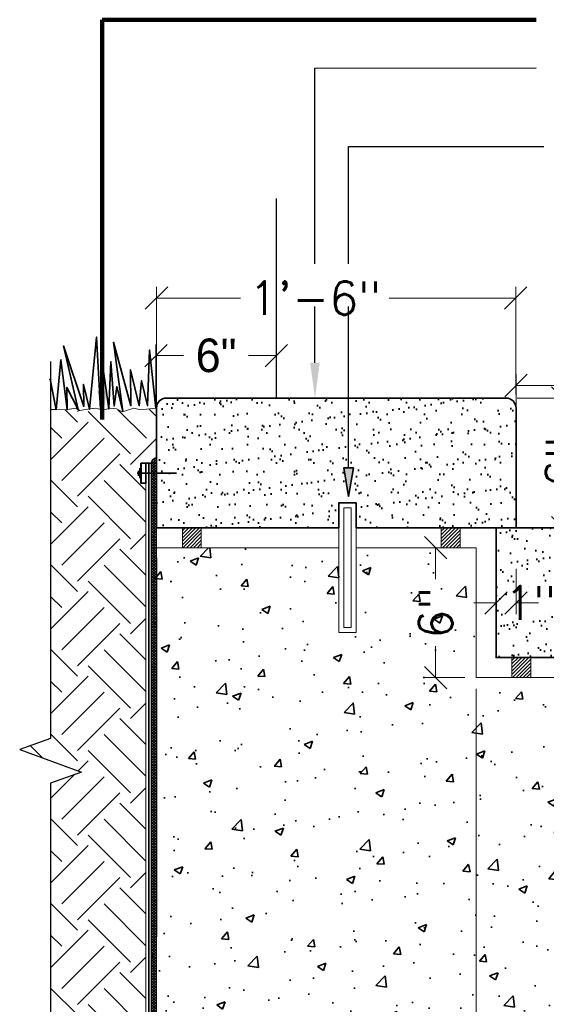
# Model space of a CAD drawing. Extents: x 1828566 to 1828596, y 711482 to 711702.
# Tile 13 of 20: x 1828581.59 to 1828583.78, y 711681.06 to 711685.17. Entities that reach past the tile are written whole.
import ezdxf

# ---------------------------------------------------------------- set-up
doc = ezdxf.new("R2010")
doc.units = 0
doc.header["$LTSCALE"] = 0.666667
doc.header["$MEASUREMENT"] = 0
doc.layers.get('0').update_dxf_attribs({"lineweight": 9})
doc.layers.get('Defpoints').update_dxf_attribs({"lineweight": 9})
for name, color, linetype, lineweight in [('SC_Scratch2', 191, 'Continuous', 40), ('SC_Scratch3', 7, 'Continuous', 35), ('SC_Scratch8', 55, 'Continuous', 18), ('SH_Text', 7, 'Continuous', 25), ('VG_P_Cells', 3, 'Continuous', 18), ('VG_P_Text', 7, 'Continuous', 25)]:
    doc.layers.add(name, color=color, linetype=linetype, lineweight=lineweight)
doc.layers.add('SC_Scratch7', color=252, linetype='Continuous', lineweight=18, transparency=0.5)
doc.styles.add('Slanted-Normal LS 0.50', font='font31.shx', dxfattribs={"height": 0.14})
doc.styles.add('Slanted-Normal LS 0.50_0', font='font31.shx')
doc.styles.add('Style-font30', font='font31.shx')
doc.dimstyles.new('(IN) 1.5-Leader', dxfattribs={"dimscale": 8, "dimtxt": 0.010833, "dimasz": 0.015, "dimexe": 0.006667, "dimexo": 0.004167, "dimgap": 0.001667, "dimtad": 1, "dimdec": 1, "dimlfac": 12.000024, "dimzin": 3, "dimdsep": 46, "dimlunit": 4, "dimtxsty": 'Style-font30', "dimblk": 'Arrowhead', "dimcen": 0.004167, "dimclrd": 256, "dimclre": 256, "dimclrt": 133, "dimadec": 0, "dimazin": 0, "dimtfac": 1, "dimtdec": 1, "dimtofl": 0, "dimtmove": 0, "dimatfit": 3, "dimfxl": 1, "dimfrac": 2, "dimtolj": 1, "dimtzin": 3, "dimlwd": -1, "dimlwe": -1, "dimarcsym": 0})
doc.dimstyles.new('Fract  Slanted', dxfattribs={"dimscale": 0.666667, "dimtxt": 0.14, "dimasz": 0.14, "dimexe": 0.07, "dimexo": 0.07, "dimgap": 0.07, "dimtad": 1, "dimdec": 3, "dimlfac": 12, "dimzin": 3, "dimdsep": 46, "dimlunit": 4, "dimtxsty": 'Slanted-Normal LS 0.50_0', "dimblk": 'OBLIQUE', "dimcen": 0.09, "dimclrd": 97, "dimclre": 97, "dimclrt": 256, "dimaunit": 1, "dimadec": 4, "dimazin": 3, "dimtfac": 1, "dimtdec": 3, "dimtofl": 0, "dimtmove": 2, "dimatfit": 1, "dimfxl": 1, "dimfrac": 1, "dimtzin": 3, "dimlwd": 0, "dimlwe": 0, "dimarcsym": 0})

# ---------------------------------------------------------------- blocks, each defined once
blk = doc.blocks.new('_Oblique')
at = {"color": 0, "linetype": 'ByBlock', "lineweight": -2}
blk.add_line((-0.5, -0.5), (0.5, 0.5), dxfattribs=at)
blk = doc.blocks.new('*D29')
at = {"layer": 'Defpoints', "color": 0, "transparency": 16777216}
for p in [(1828583.5749, 711682.9219), (1828583.6582, 711682.9219), (1828583.5749, 711682.7334)]:
    blk.add_point(p, dxfattribs=at)
at = {"layer": 'VG_P_Text', "color": 97, "lineweight": 0, "transparency": 16777216}
for p, q in [((1828583.5749, 711682.8753), (1828583.5749, 711682.6867)), ((1828583.6582, 711682.8753), (1828583.6582, 711682.6867)), ((1828583.5749, 711682.7334), (1828583.4815, 711682.7334)), ((1828583.6582, 711682.7334), (1828583.7515, 711682.7334))]:
    blk.add_line(p, q, dxfattribs=at)
at = {"layer": 'VG_P_Text', "color": 97, "lineweight": 0, "transparency": 16777216, "xscale": 0.09333333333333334, "yscale": 0.09333333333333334, "zscale": 0.09333333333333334}
blk.add_blockref('_Oblique', (1828583.5749, 711682.7334), dxfattribs=at)
at = {"layer": 'VG_P_Text', "color": 97, "lineweight": 0, "transparency": 16777216, "xscale": 0.09333333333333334, "yscale": 0.09333333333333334, "zscale": 0.09333333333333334, "rotation": 180}
blk.add_blockref('_Oblique', (1828583.6582, 711682.7334), dxfattribs=at)
at = {"layer": 'VG_P_Text', "transparency": 16777216, "insert": (1828583.9606, 711682.7334), "char_height": 0.14, "attachment_point": 5, "style": 'Slanted-Normal LS 0.50'}
blk.add_mtext('\\Fsimplex;1" TYP.', dxfattribs=at)
blk = doc.blocks.new('Arrowhead')
blk.add_line((0, 0), (-0.021, 0))
at = {"flags": 128}
blk.add_lwpolyline([(-0.005, 0.011), (0, 0), (-0.005, -0.011)], dxfattribs=at)
blk = doc.blocks.new('*D16')
at = {"layer": 'Defpoints', "color": 0, "transparency": 16777216}
for p in [(1828582.1582, 711684.006), (1828583.6569, 711683.5573), (1828582.1582, 711683.4636)]:
    blk.add_point(p, dxfattribs=at)
at = {"layer": 'VG_P_Text', "color": 97, "lineweight": 0, "transparency": 16777216}
for p, q in [((1828582.1582, 711683.5103), (1828582.1582, 711684.0527)), ((1828583.6569, 711683.604), (1828583.6569, 711684.0527)), ((1828582.1582, 711684.006), (1828582.5093, 711684.006)), ((1828583.6569, 711684.006), (1828583.1293, 711684.006))]:
    blk.add_line(p, q, dxfattribs=at)
at = {"layer": 'VG_P_Text', "color": 97, "lineweight": 0, "transparency": 16777216, "xscale": 0.09333333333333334, "yscale": 0.09333333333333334, "zscale": 0.09333333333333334, "rotation": 180}
blk.add_blockref('_Oblique', (1828582.1582, 711684.006), dxfattribs=at)
at = {"layer": 'VG_P_Text', "color": 97, "lineweight": 0, "transparency": 16777216, "xscale": 0.09333333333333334, "yscale": 0.09333333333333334, "zscale": 0.09333333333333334}
blk.add_blockref('_Oblique', (1828583.6569, 711684.006), dxfattribs=at)
at = {"layer": 'VG_P_Text', "transparency": 16777216, "insert": (1828582.8193, 711684.006), "char_height": 0.14, "attachment_point": 5, "style": 'Slanted-Normal LS 0.50'}
blk.add_mtext('\\Fsimplex;1\'-6"', dxfattribs=at)
blk = doc.blocks.new('*D19')
at = {"layer": 'Defpoints', "color": 0, "transparency": 16777216}
for p in [(1828583.4915, 711682.3386), (1828582.1582, 711682.3053), (1828582.1582, 711679.9172)]:
    blk.add_point(p, dxfattribs=at)
at = {"layer": 'VG_P_Text', "color": 97, "lineweight": 0, "transparency": 16777216}
for p, q in [((1828582.1582, 711682.2586), (1828582.1582, 711679.8705)), ((1828583.4915, 711682.2919), (1828583.4915, 711679.8705)), ((1828582.1582, 711679.9172), (1828582.5917, 711679.9172)), ((1828583.4915, 711679.9172), (1828583.1114, 711679.9172))]:
    blk.add_line(p, q, dxfattribs=at)
at = {"layer": 'VG_P_Text', "color": 97, "lineweight": 0, "transparency": 16777216, "xscale": 0.09333333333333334, "yscale": 0.09333333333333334, "zscale": 0.09333333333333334, "rotation": 180}
blk.add_blockref('_Oblique', (1828582.1582, 711679.9172), dxfattribs=at)
at = {"layer": 'VG_P_Text', "color": 97, "lineweight": 0, "transparency": 16777216, "xscale": 0.09333333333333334, "yscale": 0.09333333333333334, "zscale": 0.09333333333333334}
blk.add_blockref('_Oblique', (1828583.4915, 711679.9172), dxfattribs=at)
at = {"layer": 'VG_P_Text', "transparency": 16777216, "insert": (1828582.8515, 711679.9172), "char_height": 0.14, "attachment_point": 5, "style": 'Slanted-Normal LS 0.50'}
blk.add_mtext('\\Ffont30;1\'-4"', dxfattribs=at)
blk = doc.blocks.new('*D26')
at = {"layer": 'Defpoints', "color": 0, "transparency": 16777216}
for p in [(1828583.6582, 711683.6411), (1828583.6582, 711683.0469), (1828584.6582, 711682.8803)]:
    blk.add_point(p, dxfattribs=at)
at = {"layer": 'VG_P_Text', "color": 97, "lineweight": 0, "transparency": 16777216}
for p, q in [((1828583.6582, 711683.0936), (1828583.6582, 711683.6878)), ((1828584.6582, 711682.9269), (1828584.6582, 711683.6878)), ((1828583.6582, 711683.6411), (1828583.892, 711683.6411)), ((1828584.6582, 711683.6411), (1828584.4244, 711683.6411))]:
    blk.add_line(p, q, dxfattribs=at)
at = {"layer": 'VG_P_Text', "color": 97, "lineweight": 0, "transparency": 16777216, "xscale": 0.09333333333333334, "yscale": 0.09333333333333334, "zscale": 0.09333333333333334, "rotation": 180}
blk.add_blockref('_Oblique', (1828583.6582, 711683.6411), dxfattribs=at)
at = {"layer": 'VG_P_Text', "color": 97, "lineweight": 0, "transparency": 16777216, "xscale": 0.09333333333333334, "yscale": 0.09333333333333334, "zscale": 0.09333333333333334}
blk.add_blockref('_Oblique', (1828584.6582, 711683.6411), dxfattribs=at)
at = {"layer": 'VG_P_Text', "transparency": 16777216, "insert": (1828584.1582, 711683.6411), "char_height": 0.14, "attachment_point": 5, "style": 'Slanted-Normal LS 0.50'}
blk.add_mtext('\\Ffont30;1\'-0"', dxfattribs=at)
blk = doc.blocks.new('*D27')
at = {"layer": 'Defpoints', "color": 0, "transparency": 16777216}
for p in [(1828582.6582, 711683.7661), (1828582.6582, 711683.5469), (1828582.1558, 711683.5057)]:
    blk.add_point(p, dxfattribs=at)
at = {"layer": 'VG_P_Text', "color": 97, "lineweight": 0, "transparency": 16777216}
for p, q in [((1828582.1558, 711683.5523), (1828582.1558, 711683.8128)), ((1828582.6582, 711683.5936), (1828582.6582, 711683.8128)), ((1828582.1558, 711683.7661), (1828582.2712, 711683.7661)), ((1828582.6582, 711683.7661), (1828582.5427, 711683.7661))]:
    blk.add_line(p, q, dxfattribs=at)
at = {"layer": 'VG_P_Text', "color": 97, "lineweight": 0, "transparency": 16777216, "xscale": 0.09333333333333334, "yscale": 0.09333333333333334, "zscale": 0.09333333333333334, "rotation": 180}
blk.add_blockref('_Oblique', (1828582.1558, 711683.7661), dxfattribs=at)
at = {"layer": 'VG_P_Text', "color": 97, "lineweight": 0, "transparency": 16777216, "xscale": 0.09333333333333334, "yscale": 0.09333333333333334, "zscale": 0.09333333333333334}
blk.add_blockref('_Oblique', (1828582.6582, 711683.7661), dxfattribs=at)
at = {"layer": 'VG_P_Text', "transparency": 16777216, "insert": (1828582.407, 711683.7661), "char_height": 0.14, "attachment_point": 5, "style": 'Slanted-Normal LS 0.50'}
blk.add_mtext('\\Ffont30;6"', dxfattribs=at)
blk = doc.blocks.new('*D55')
at = {"layer": 'Defpoints', "color": 0, "transparency": 16777216}
for p in [(1828583.4915, 711682.4219), (1828584.4915, 711681.8803), (1828584.4915, 711679.9172)]:
    blk.add_point(p, dxfattribs=at)
at = {"layer": 'VG_P_Text', "color": 97, "lineweight": 0, "transparency": 16777216}
for p, q in [((1828583.4915, 711682.3753), (1828583.4915, 711679.8705)), ((1828584.4915, 711681.8336), (1828584.4915, 711679.8705)), ((1828583.4915, 711679.9172), (1828583.7253, 711679.9172)), ((1828584.4915, 711679.9172), (1828584.2577, 711679.9172))]:
    blk.add_line(p, q, dxfattribs=at)
at = {"layer": 'VG_P_Text', "color": 97, "lineweight": 0, "transparency": 16777216, "xscale": 0.09333333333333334, "yscale": 0.09333333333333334, "zscale": 0.09333333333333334, "rotation": 180}
blk.add_blockref('_Oblique', (1828583.4915, 711679.9172), dxfattribs=at)
at = {"layer": 'VG_P_Text', "color": 97, "lineweight": 0, "transparency": 16777216, "xscale": 0.09333333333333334, "yscale": 0.09333333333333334, "zscale": 0.09333333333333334}
blk.add_blockref('_Oblique', (1828584.4915, 711679.9172), dxfattribs=at)
at = {"layer": 'VG_P_Text', "transparency": 16777216, "insert": (1828583.9915, 711679.9172), "char_height": 0.14, "attachment_point": 5, "style": 'Slanted-Normal LS 0.50'}
blk.add_mtext('\\Ffont30;1\'-0"', dxfattribs=at)
blk = doc.blocks.new('*D56')
at = {"layer": 'Defpoints', "color": 0, "transparency": 16777216}
for p in [(1828583.4915, 711682.9636), (1828583.3226, 711682.4219), (1828583.4915, 711682.4219)]:
    blk.add_point(p, dxfattribs=at)
at = {"layer": 'VG_P_Text', "color": 97, "lineweight": 0, "transparency": 16777216}
for p, q in [((1828583.4449, 711682.9636), (1828583.2759, 711682.9636)), ((1828583.3226, 711682.9636), (1828583.3226, 711682.8328)), ((1828583.3226, 711682.4219), (1828583.3226, 711682.5528)), ((1828583.4449, 711682.4219), (1828583.2759, 711682.4219))]:
    blk.add_line(p, q, dxfattribs=at)
at = {"layer": 'VG_P_Text', "color": 97, "lineweight": 0, "transparency": 16777216, "xscale": 0.09333333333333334, "yscale": 0.09333333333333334, "zscale": 0.09333333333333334}
for p, rotation in [((1828583.3226, 711682.9636), 90), ((1828583.3226, 711682.4219), 270)]:
    blk.add_blockref('_Oblique', p, dxfattribs=dict(at, rotation=rotation))
at = {"layer": 'VG_P_Text', "transparency": 16777216, "insert": (1828583.3226, 711682.6928), "char_height": 0.14, "attachment_point": 5, "rotation": 90, "style": 'Slanted-Normal LS 0.50'}
blk.add_mtext('\\Fsimplex;6"', dxfattribs=at)
blk = doc.blocks.new('*D57')
at = {"layer": 'Defpoints', "color": 0, "transparency": 16777216}
for p in [(1828583.6165, 711683.5886), (1828583.6165, 711683.0469), (1828583.8528, 711683.0469)]:
    blk.add_point(p, dxfattribs=at)
at = {"layer": 'VG_P_Text', "color": 97, "lineweight": 0, "transparency": 16777216}
for p, q in [((1828583.6632, 711683.5886), (1828583.8995, 711683.5886)), ((1828583.8528, 711683.5886), (1828583.8528, 711683.4609)), ((1828583.8528, 711683.0469), (1828583.8528, 711683.1809)), ((1828583.6632, 711683.0469), (1828583.8995, 711683.0469))]:
    blk.add_line(p, q, dxfattribs=at)
at = {"layer": 'VG_P_Text', "color": 97, "lineweight": 0, "transparency": 16777216, "xscale": 0.09333333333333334, "yscale": 0.09333333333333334, "zscale": 0.09333333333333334}
for p, rotation in [((1828583.8528, 711683.5886), 90), ((1828583.8528, 711683.0469), 270)]:
    blk.add_blockref('_Oblique', p, dxfattribs=dict(at, rotation=rotation))
at = {"layer": 'VG_P_Text', "transparency": 16777216, "insert": (1828583.8528, 711683.3209), "char_height": 0.14, "attachment_point": 5, "rotation": 90, "style": 'Slanted-Normal LS 0.50'}
blk.add_mtext('\\Fsimplex;6"', dxfattribs=at)

msp = doc.modelspace()

# ---------------------------------------------------------------- hatches: boundary and pattern name
at = {"layer": 'SC_Scratch2'}
h = msp.add_hatch(dxfattribs=at)
h.set_pattern_fill('AR-SAND', color=256, style=0, pattern_type=2)
h.set_pattern_definition([(37.5, (1828582.543096, 711683.331586), (-0.0031497, 0.096341), [0, -0.076, 0, -0.085, 0, -0.08125]), (7.5, (1828582.5431, 711683.33159), (0.088489, 0.141107), [0, -0.041, 0, -0.0685, 0, -0.02625]), (327.5, (1828582.481596, 711683.33159), (0.155707, 0.000283), [0, -0.025, 0, -0.09, 0, -0.1175]), (317.5, (1828582.4816, 711683.33159), (0.150306, 0.043884), [0, -0.0125, 0, -0.059, 0, -0.0675])])
edge = h.paths.add_edge_path()
edge.add_arc((1828582.199865, 711683.546936), 0.041667, 90, 180)
edge.add_line((1828582.158198, 711683.546936), (1828582.158198, 711683.546102))
edge.add_line((1828582.158198, 711683.546102), (1828582.158206, 711683.546102))
edge.add_line((1828582.158206, 711683.546102), (1828582.158206, 711683.50527))
edge.add_line((1828582.158206, 711683.50527), (1828582.158203, 711683.338603))
edge.add_line((1828582.158203, 711683.338603), (1828582.158206, 711683.338603))
edge.add_arc((1828582.161631, 711683.313865), 0.024975, 97.883224, 97.88969)
edge.add_line((1828582.158203, 711683.338603), (1828582.158201, 711683.23284))
edge.add_line((1828582.158201, 711683.23284), (1828582.158198, 711683.046937))
edge.add_line((1828582.158198, 711683.046937), (1828582.266126, 711683.046937))
edge.add_line((1828582.266126, 711683.046937), (1828582.345213, 711683.046937))
edge.add_line((1828582.345213, 711683.046937), (1828582.918394, 711683.046937))
edge.add_line((1828582.918394, 711683.046937), (1828582.918394, 711683.151104))
edge.add_line((1828582.918394, 711683.151104), (1828582.991227, 711683.151104))
edge.add_line((1828582.991227, 711683.151104), (1828582.991227, 711683.046937))
edge.add_line((1828582.991227, 711683.046937), (1828583.346196, 711683.046937))
edge.add_line((1828583.346196, 711683.046937), (1828583.425283, 711683.046937))
edge.add_line((1828583.425283, 711683.046937), (1828583.574869, 711683.046937))
edge.add_line((1828583.574869, 711683.046937), (1828583.658203, 711683.046937))
edge.add_line((1828583.658203, 711683.046937), (1828583.658203, 711683.546936))
edge.add_arc((1828583.616536, 711683.546936), 0.041667, 0, 90)
edge.add_line((1828583.616536, 711683.588603), (1828582.959835, 711683.588603))
edge.add_line((1828582.959835, 711683.588603), (1828582.819367, 711683.588603))
edge.add_line((1828582.819367, 711683.588603), (1828582.819303, 711683.588123))
edge.add_line((1828582.819303, 711683.588123), (1828582.819238, 711683.588603))
edge.add_line((1828582.819238, 711683.588603), (1828582.658205, 711683.588603))
edge.add_line((1828582.658205, 711683.588603), (1828582.199865, 711683.588603))
h.paths.add_polyline_path([(1828582.97984, 711683.297846), (1828582.959842, 711683.177846), (1828582.93984, 711683.297845), (1828582.95984, 711683.297845)], flags=16)
h = msp.add_hatch(dxfattribs=at)
h.set_pattern_fill('AR-SAND', color=256, style=0, pattern_type=2)
h.set_pattern_definition([(37.5, (1828584.56453, 711682.76529), (-0.0031497, 0.096341), [0, -0.076, 0, -0.085, 0, -0.08125]), (7.5, (1828584.56453, 711682.76529), (0.088489, 0.141107), [0, -0.041, 0, -0.0685, 0, -0.02625]), (327.5, (1828584.50303, 711682.76529), (0.155707, 0.000283), [0, -0.025, 0, -0.09, 0, -0.1175]), (317.5, (1828584.50303, 711682.76529), (0.150306, 0.043884), [0, -0.0125, 0, -0.059, 0, -0.0675])])
edge = h.paths.add_edge_path()
edge.add_arc((1828584.616534, 711683.005271), 0.041667, 0, 90)
edge.add_line((1828584.616534, 711683.046937), (1828583.658203, 711683.046937))
edge.add_line((1828583.658203, 711683.046937), (1828583.574869, 711683.046937))
edge.add_line((1828583.574869, 711683.046937), (1828583.574869, 711682.505272))
edge.add_line((1828583.574869, 711682.505272), (1828583.641123, 711682.505272))
edge.add_line((1828583.641123, 711682.505272), (1828583.72021, 711682.505272))
edge.add_line((1828583.72021, 711682.505272), (1828584.038452, 711682.505272))
edge.add_line((1828584.038452, 711682.505272), (1828584.038452, 711682.717771))
edge.add_line((1828584.038452, 711682.717771), (1828584.111285, 711682.717771))
edge.add_line((1828584.111285, 711682.717771), (1828584.111285, 711682.505272))
edge.add_line((1828584.111285, 711682.505272), (1828584.346194, 711682.505272))
edge.add_line((1828584.346194, 711682.505272), (1828584.425281, 711682.505272))
edge.add_line((1828584.425281, 711682.505272), (1828584.574867, 711682.505272))
edge.add_line((1828584.574867, 711682.505272), (1828584.658201, 711682.505272))
edge.add_line((1828584.658201, 711682.505272), (1828584.658201, 711683.005271))
at = {"layer": 'SC_Scratch3'}
h = msp.add_hatch(dxfattribs=at)
h.set_pattern_fill('ANSI37', color=256, style=0, pattern_type=2)
h.set_pattern_definition([(45, (1828639.6217704, 711674.406368), (-0.0055242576, 0.0055242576), []), (135, (1828639.6217704, 711674.406368), (-0.0055242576, -0.0055242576), [])])
h.paths.add_polyline_path([(1828582.142573, 711680.948933), (1828582.142573, 711680.70935, -0.41421356), (1828582.132156, 711680.698934), (1828581.892573, 711680.698934), (1828581.892573, 711680.70935), (1828582.12174, 711680.70935, 0.41421356), (1828582.132156, 711680.719767), (1828582.132156, 711680.948933)], flags=16)
h.paths.add_polyline_path([(1828581.716267, 711680.705816), (1828581.716267, 711680.683309), (1828582.158198, 711680.683309), (1828582.158206, 711683.338603), (1828582.136764, 711683.316173), (1828582.136756, 711681.016221), (1828582.116531, 711680.955867), (1828582.116531, 711680.745809, -0.41421356), (1828582.095698, 711680.724975), (1828581.888706, 711680.724975)])
h = msp.add_hatch(dxfattribs=at)
h.set_pattern_fill('AR-CONC', color=256, style=0, pattern_type=2)
h.set_pattern_definition([(50, (1828587.8091, 711680.86032), (0.35863, -0.031376), [0.0375, -0.4125]), (355, (1828587.8091, 711680.8603), (-0.069376, 0.376096), [0.03, -0.33]), (100.4514, (1828587.83898, 711680.8577), (0.289254, 0.34472), [0.03187, -0.350571]), (46.184, (1828587.8091, 711680.9603), (0.53362, -0.08276), [0.05625, -0.61875]), (96.636, (1828587.85356, 711680.9534), (0.46733, 0.48706), [0.047805, -0.525857]), (351.184, (1828587.8091, 711680.9603), (0.46733, 0.48706), [0.045, -0.495]), (21, (1828587.8591, 711680.93532), (0.298454, -0.20131), [0.0375, -0.4125]), (326, (1828587.8591, 711680.9353), (0.121657, 0.362575), [0.03, -0.33]), (71.4514, (1828587.88396, 711680.91854), (0.42011, 0.161265), [0.03187, -0.350571]), (37.5, (1828587.80909, 711680.86032), (0.00608, 0.166447), [0, -0.326, 0, -0.335, 0, -0.33125]), (7.5, (1828587.8091, 711680.86032), (0.131535, 0.197206), [0, -0.191, 0, -0.3185, 0, -0.12625]), (327.5, (1828587.69759, 711680.86032), (0.2669112, -0.0112774), [0, -0.125, 0, -0.39, 0, -0.5175]), (317.5, (1828587.6476, 711680.86032), (0.291593, 0.0500525), [0, -0.1625, 0, -0.259, 0, -0.3675])])
h.paths.add_polyline_path([(1828585.173927, 711680.833566), (1828585.153927, 711680.833543), (1828585.173789, 711680.953566), (1828585.193927, 711680.833589)], flags=16)
h.paths.add_polyline_path([(1828582.158198, 711682.921938), (1828582.158198, 711681.338607)], flags=16)
edge = h.paths.add_edge_path()
edge.add_arc((1828582.095698, 711680.745809), 0.020833, 270, 359.999999, ccw=False)
edge.add_line((1828582.095698, 711680.724975), (1828581.888706, 711680.724975))
edge.add_line((1828581.888706, 711680.724975), (1828581.716267, 711680.705816))
edge.add_line((1828581.716267, 711680.705816), (1828581.716267, 711680.683309))
edge.add_line((1828581.716267, 711680.683309), (1828582.158198, 711680.683309))
edge.add_line((1828582.158198, 711680.683309), (1828585.1741, 711680.683309))
edge.add_line((1828585.1741, 711680.683309), (1828588.615781, 711680.683309))
edge.add_line((1828588.615781, 711680.683309), (1828588.615781, 711681.110364))
edge.add_line((1828588.615781, 711681.110364), (1828588.307948, 711681.110364))
edge.add_line((1828588.307948, 711681.110364), (1828588.307948, 711681.089503))
edge.add_line((1828588.307948, 711681.089503), (1828588.28292, 711681.089503))
edge.add_line((1828588.28292, 711681.089503), (1828588.28292, 711681.17292))
edge.add_line((1828588.28292, 711681.17292), (1828588.307948, 711681.17292))
edge.add_line((1828588.307948, 711681.17292), (1828588.307948, 711681.152087))
edge.add_line((1828588.307948, 711681.152087), (1828588.615781, 711681.152087))
edge.add_line((1828588.615781, 711681.152087), (1828588.615781, 711681.381198))
edge.add_line((1828588.615781, 711681.381198), (1828588.092809, 711681.380849))
edge.add_line((1828588.092809, 711681.380849), (1828588.092809, 711681.380781))
edge.add_line((1828588.092809, 711681.380781), (1828588.092809, 711681.075365))
edge.add_line((1828588.092809, 711681.075365), (1828588.092807, 711681.075031))
edge.add_line((1828588.092807, 711681.075031), (1828588.11367, 711681.07492))
edge.add_line((1828588.11367, 711681.07492), (1828588.11367, 711681.049892))
edge.add_line((1828588.11367, 711681.049892), (1828588.030253, 711681.050337))
edge.add_line((1828588.030253, 711681.050337), (1828588.030253, 711681.075365))
edge.add_line((1828588.030253, 711681.075365), (1828588.051086, 711681.075254))
edge.add_line((1828588.051086, 711681.075254), (1828588.051087, 711681.075365))
edge.add_line((1828588.051087, 711681.075365), (1828588.051087, 711681.380781))
edge.add_line((1828588.051087, 711681.380781), (1828588.051087, 711681.380821))
edge.add_line((1828588.051087, 711681.380821), (1828587.991309, 711681.380781))
edge.add_line((1828587.991309, 711681.380781), (1828587.991309, 711681.422771))
edge.add_line((1828587.991309, 711681.422771), (1828587.991309, 711681.464115))
edge.add_line((1828587.991309, 711681.464115), (1828587.991309, 711681.464524))
edge.add_line((1828587.991309, 711681.464524), (1828587.658195, 711681.464524))
edge.add_line((1828587.658195, 711681.464524), (1828586.658197, 711681.464524))
edge.add_line((1828586.658197, 711681.464524), (1828586.658197, 711681.380274))
edge.add_line((1828586.658197, 711681.380274), (1828586.658197, 711681.296941))
edge.add_line((1828586.658197, 711681.296941), (1828586.591943, 711681.296941))
edge.add_line((1828586.591943, 711681.296941), (1828586.512856, 711681.296941))
edge.add_line((1828586.512856, 711681.296941), (1828586.215068, 711681.296941))
edge.add_line((1828586.215068, 711681.296941), (1828586.215068, 711681.037029))
edge.add_line((1828586.215068, 711681.037029), (1828586.142235, 711681.037029))
edge.add_line((1828586.142235, 711681.037029), (1828586.142235, 711681.296941))
edge.add_line((1828586.142235, 711681.296941), (1828585.720206, 711681.296941))
edge.add_line((1828585.720206, 711681.296941), (1828585.641119, 711681.296941))
edge.add_line((1828585.641119, 711681.296941), (1828585.491532, 711681.296941))
edge.add_line((1828585.491532, 711681.296941), (1828585.491532, 711681.880273))
edge.add_line((1828585.491532, 711681.880273), (1828585.425279, 711681.880273))
edge.add_line((1828585.425279, 711681.880273), (1828585.346192, 711681.880273))
edge.add_line((1828585.346192, 711681.880273), (1828585.111283, 711681.880273))
edge.add_line((1828585.111283, 711681.880273), (1828585.111283, 711681.60944))
edge.add_line((1828585.111283, 711681.60944), (1828585.03845, 711681.60944))
edge.add_line((1828585.03845, 711681.60944), (1828585.03845, 711681.880273))
edge.add_line((1828585.03845, 711681.880273), (1828584.720208, 711681.880273))
edge.add_line((1828584.720208, 711681.880273), (1828584.641121, 711681.880273))
edge.add_line((1828584.641121, 711681.880273), (1828584.491534, 711681.880273))
edge.add_line((1828584.491534, 711681.880273), (1828584.491534, 711682.421939))
edge.add_line((1828584.491534, 711682.421939), (1828584.425281, 711682.421939))
edge.add_line((1828584.425281, 711682.421939), (1828584.346194, 711682.421939))
edge.add_line((1828584.346194, 711682.421939), (1828584.111285, 711682.421939))
edge.add_line((1828584.111285, 711682.421939), (1828584.111285, 711682.176106))
edge.add_line((1828584.111285, 711682.176106), (1828584.038452, 711682.176106))
edge.add_line((1828584.038452, 711682.176106), (1828584.038452, 711682.421939))
edge.add_line((1828584.038452, 711682.421939), (1828583.72021, 711682.421939))
edge.add_line((1828583.72021, 711682.421939), (1828583.641123, 711682.421939))
edge.add_line((1828583.641123, 711682.421939), (1828583.491536, 711682.421939))
edge.add_line((1828583.491536, 711682.421939), (1828583.491536, 711682.963604))
edge.add_line((1828583.491536, 711682.963604), (1828583.425283, 711682.963604))
edge.add_line((1828583.425283, 711682.963604), (1828583.346196, 711682.963604))
edge.add_line((1828583.346196, 711682.963604), (1828582.991227, 711682.963604))
edge.add_line((1828582.991227, 711682.963604), (1828582.991227, 711682.609438))
edge.add_line((1828582.991227, 711682.609438), (1828582.918394, 711682.609438))
edge.add_line((1828582.918394, 711682.609438), (1828582.918394, 711682.963604))
edge.add_line((1828582.918394, 711682.963604), (1828582.345213, 711682.963604))
edge.add_line((1828582.345213, 711682.963604), (1828582.266126, 711682.963604))
edge.add_line((1828582.266126, 711682.963604), (1828582.158198, 711682.963604))
edge.add_line((1828582.158198, 711682.963604), (1828582.158198, 711683.046937))
edge.add_line((1828582.158198, 711683.046937), (1828582.158198, 711683.23284))
edge.add_line((1828582.158198, 711683.23284), (1828582.136763, 711683.23284))
edge.add_line((1828582.136763, 711683.23284), (1828582.136756, 711681.016221))
edge.add_line((1828582.136756, 711681.016221), (1828582.116531, 711680.955867))
edge.add_line((1828582.116531, 711680.955867), (1828582.116531, 711680.748309))
edge.add_line((1828582.116531, 711680.748309), (1828582.116531, 711680.747059))
edge.add_line((1828582.116531, 711680.747059), (1828582.116531, 711680.745809))
h = msp.add_hatch(dxfattribs=at)
h.set_pattern_fill('ANSI31', color=256, pattern_type=2)
h.set_pattern_definition([(45, (1828631.436211, 711676.270152), (-0.0073656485, 0.0073656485), [])])
h.paths.add_polyline_path([(1828582.345213, 711683.046937), (1828582.266126, 711683.046937), (1828582.266126, 711682.963604), (1828582.345213, 711682.963604)])
h = msp.add_hatch(dxfattribs=at)
h.set_pattern_fill('ANSI31', color=256, pattern_type=2)
h.set_pattern_definition([(45, (1828631.561243, 711676.270152), (-0.0073656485, 0.0073656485), [])])
h.paths.add_polyline_path([(1828583.346196, 711683.046937), (1828583.425283, 711683.046937), (1828583.425283, 711682.963604), (1828583.346196, 711682.963604)])
h = msp.add_hatch(dxfattribs=at)
h.set_pattern_fill('ANSI31', color=256, pattern_type=2)
h.set_pattern_definition([(45, (1828632.811211, 711675.728485), (-0.0073656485, 0.0073656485), [])])
h.paths.add_polyline_path([(1828583.72021, 711682.505272), (1828583.641123, 711682.505272), (1828583.641123, 711682.421939), (1828583.72021, 711682.421939)])
at = {"layer": 'SC_Scratch7'}
h = msp.add_hatch(dxfattribs=at)
h.set_pattern_fill('EARTH', color=256, angle=45, style=0)
h.set_pattern_definition([(45, (1828581.82874, 711681.41036), (0, 0.353553), [0.25, -0.25]), (45, (1828581.76244, 711681.47665), (0, 0.353553), [0.25, -0.25]), (45, (1828581.69615, 711681.54295), (0, 0.353553), [0.25, -0.25]), (135, (1828581.69615, 711681.58714), (-0.353553, 3e-17), [0.25, -0.25]), (135, (1828581.76244, 711681.65343), (-0.353553, 3e-17), [0.25, -0.25]), (135, (1828581.82874, 711681.71972), (-0.353553, 3e-17), [0.25, -0.25])])
edge = h.paths.add_edge_path()
edge.add_arc((1828582.16163, 711683.313866), 0.024974, 97.900075, 174.699113, ccw=False)
edge.add_line((1828582.158198, 711683.338603), (1828582.158198, 711683.50527))
edge.add_line((1828582.158198, 711683.50527), (1828582.158198, 711683.546101))
edge.add_line((1828582.158198, 711683.546101), (1828582.155822, 711683.545856))
edge.add_line((1828582.155822, 711683.545856), (1828582.116094, 711683.541767))
edge.add_line((1828582.116094, 711683.541767), (1828582.085855, 711683.540759))
edge.add_line((1828582.085855, 711683.540759), (1828582.06368, 711683.545797))
edge.add_line((1828582.06368, 711683.545797), (1828582.029409, 711683.534714))
edge.add_line((1828582.029409, 711683.534714), (1828582.014289, 711683.530684))
edge.add_line((1828582.014289, 711683.530684), (1828581.991105, 711683.543782))
edge.add_line((1828581.991105, 711683.543782), (1828581.962882, 711683.545797))
edge.add_line((1828581.962882, 711683.545797), (1828581.959221, 711683.544752))
edge.add_line((1828581.959221, 711683.544752), (1828581.959163, 711683.543432))
edge.add_line((1828581.959163, 711683.543432), (1828581.958988, 711683.544685))
edge.add_line((1828581.958988, 711683.544685), (1828581.934659, 711683.537737))
edge.add_line((1828581.934659, 711683.537737), (1828581.905428, 711683.546805))
edge.add_line((1828581.905428, 711683.546805), (1828581.878349, 711683.54362))
edge.add_line((1828581.878349, 711683.54362), (1828581.878208, 711683.542219))
edge.add_line((1828581.878208, 711683.542219), (1828581.877888, 711683.543566))
edge.add_line((1828581.877888, 711683.543566), (1828581.871156, 711683.542774))
edge.add_line((1828581.871156, 711683.542774), (1828581.838901, 711683.536729))
edge.add_line((1828581.838901, 711683.536729), (1828581.821766, 711683.545797))
edge.add_line((1828581.821766, 711683.545797), (1828581.785714, 711683.540649))
edge.add_line((1828581.785714, 711683.540649), (1828581.779431, 711683.539752))
edge.add_line((1828581.779431, 711683.539752), (1828581.739447, 711683.540331))
edge.add_line((1828581.739447, 711683.540331), (1828581.739428, 711683.540139))
edge.add_line((1828581.739428, 711683.540139), (1828581.73939, 711683.540332))
edge.add_line((1828581.73939, 711683.540332), (1828581.716267, 711683.540667))
edge.add_line((1828581.716267, 711683.540667), (1828581.716267, 711682.167692))
edge.add_line((1828581.716267, 711682.167692), (1828581.58748, 711682.120817))
edge.add_line((1828581.58748, 711682.120817), (1828581.845055, 711682.027068))
edge.add_line((1828581.845055, 711682.027068), (1828581.716267, 711681.980193))
edge.add_line((1828581.716267, 711681.980193), (1828581.716267, 711680.825044))
edge.add_line((1828581.716267, 711680.825044), (1828581.885706, 711680.843871))
edge.add_line((1828581.885706, 711680.843871), (1828582.093865, 711680.843866))
edge.add_line((1828582.093865, 711680.843866), (1828582.093865, 711680.955867))
edge.add_line((1828582.093865, 711680.955867), (1828582.11409, 711681.016221))
edge.add_line((1828582.11409, 711681.016221), (1828582.11409, 711681.141641))
edge.add_line((1828582.11409, 711681.141641), (1828582.114097, 711683.23284))
edge.add_line((1828582.114097, 711683.23284), (1828582.095097, 711683.23284))
edge.add_line((1828582.095097, 711683.23284), (1828582.095097, 711683.316173))
edge.add_line((1828582.095097, 711683.316173), (1828582.11593, 711683.316173))
edge.add_line((1828582.11593, 711683.316173), (1828582.136764, 711683.316173))
at = {"layer": 'SH_Text'}
for points in [[(1828582.819303, 711683.588123), (1828582.799303, 711683.736083), (1828582.839302, 711683.736083)], [(1828582.959842, 711683.177846), (1828582.93984, 711683.297845), (1828582.97984, 711683.297846)]]:
    msp.add_hatch(color=256, dxfattribs=at).paths.add_polyline_path(points)

# ---------------------------------------------------------------- linework, layer by layer
at = {"layer": 'SC_Scratch3'}
for p, q in [((1828582.082847, 711683.284923), (1828582.082847, 711683.26409)), ((1828582.13493, 711683.316173), (1828582.114097, 711683.316173)), ((1828582.136756, 711683.316173), (1828582.136756, 711681.016221)), ((1828582.077387, 711683.274745), (1828582.241137, 711683.274745)), ((1828582.158198, 711682.921938), (1828582.158198, 711681.338607))]:
    msp.add_line(p, q, dxfattribs=at)
at = {"layer": 'SC_Scratch3', "linetype": 'Continuous', "flags": 128}
msp.add_lwpolyline([(1828582.155769, 711683.546378), (1828582.128999, 711683.788897), (1828582.1209, 711683.557423), (1828582.096211, 711683.661162), (1828582.086205, 711683.556903), (1828582.049257, 711683.706729), (1828582.05151, 711683.556383), (1828581.978134, 711683.821339), (1828582.017162, 711683.532733), (1828581.992472, 711683.636472), (1828581.98212, 711683.555344), (1828581.967782, 711683.740211), (1828581.959163, 711683.543432), (1828581.933261, 711683.728126), (1828581.924468, 711683.542912), (1828581.908398, 711683.843429), (1828581.878208, 711683.542219), (1828581.853519, 711683.645957), (1828581.854905, 711683.553437), (1828581.770137, 711683.806655), (1828581.831948, 711683.541526), (1828581.784302, 711683.633353), (1828581.785688, 711683.540833), (1828581.759439, 711683.748656), (1828581.739428, 711683.540139), (1828581.714392, 711683.667008), (1828581.713838, 711683.66368)], dxfattribs=at)
at = {"layer": 'SC_Scratch3', "flags": 128}
for points in [[(1828582.199865, 711683.588603, 0.41421356), (1828582.158198, 711683.546936), (1828582.158198, 711683.546102), (1828582.158206, 711683.546102), (1828582.158206, 711683.50527), (1828582.158203, 711683.338603), (1828582.158206, 711683.338603, 0.00002821), (1828582.158203, 711683.338603), (1828582.158201, 711683.23284), (1828582.158198, 711683.046937), (1828582.266126, 711683.046937), (1828582.345213, 711683.046937), (1828582.918394, 711683.046937), (1828582.918394, 711683.151104), (1828582.991227, 711683.151104), (1828582.991227, 711683.046937), (1828583.346196, 711683.046937), (1828583.425283, 711683.046937), (1828583.574869, 711683.046937), (1828583.658203, 711683.046937), (1828583.658203, 711683.546936, 0.41421356), (1828583.616536, 711683.588603), (1828582.959835, 711683.588603), (1828582.819367, 711683.588603), (1828582.819303, 711683.588123), (1828582.819238, 711683.588603), (1828582.658205, 711683.588603), (1828582.199865, 711683.588603)], [(1828584.658201, 711683.005271, 0.41421356), (1828584.616534, 711683.046937), (1828583.658203, 711683.046937), (1828583.574869, 711683.046937), (1828583.574869, 711682.505272), (1828583.641123, 711682.505272), (1828583.72021, 711682.505272), (1828584.038452, 711682.505272), (1828584.038452, 711682.717771), (1828584.111285, 711682.717771), (1828584.111285, 711682.505272), (1828584.346194, 711682.505272), (1828584.425281, 711682.505272), (1828584.574867, 711682.505272), (1828584.658201, 711682.505272), (1828584.658201, 711683.005271)]]:
    msp.add_lwpolyline(points, format="xyb", close=True, dxfattribs=at)
for points in [[(1828582.089135, 711683.253673), (1828582.089135, 711683.29534)], [(1828582.126122, 711681.016221), (1828582.12613, 711683.316173)]]:
    msp.add_lwpolyline(points, dxfattribs=at)
for points in [[(1828582.114097, 711683.316173), (1828582.093264, 711683.316173), (1828582.093264, 711683.23284), (1828582.114097, 711683.23284), (1828582.114097, 711683.316173)], [(1828582.97984, 711683.297846), (1828582.959842, 711683.177846), (1828582.93984, 711683.297845), (1828582.95984, 711683.297845), (1828582.97984, 711683.297846)]]:
    msp.add_lwpolyline(points, close=True, dxfattribs=at)
at = {"layer": 'SC_Scratch3'}
msp.add_arc((1828582.16163, 711683.313866), 0.024974, 97.882294, 174.699113, dxfattribs=at)
at = {"layer": 'SC_Scratch8', "flags": 128}
msp.add_lwpolyline([(1828582.11409, 711681.016221), (1828582.11409, 711681.141641), (1828582.114097, 711683.23284), (1828582.095097, 711683.23284), (1828582.095097, 711683.316173), (1828582.11593, 711683.316173), (1828582.136764, 711683.316173), (1828582.136764, 711683.316173, -0.34823214), (1828582.158198, 711683.338602), (1828582.158198, 711683.338603), (1828582.158198, 711683.338603), (1828582.158198, 711683.50527), (1828582.158198, 711683.546101), (1828582.155822, 711683.545856), (1828582.116094, 711683.541767), (1828582.085855, 711683.540759), (1828582.06368, 711683.545797), (1828582.029409, 711683.534714), (1828582.014289, 711683.530684), (1828581.991105, 711683.543782), (1828581.962882, 711683.545797), (1828581.959221, 711683.544752), (1828581.959163, 711683.543432), (1828581.958988, 711683.544685), (1828581.934659, 711683.537737), (1828581.905428, 711683.546805), (1828581.878349, 711683.54362), (1828581.878208, 711683.542219), (1828581.877888, 711683.543566), (1828581.871156, 711683.542774), (1828581.838901, 711683.536729), (1828581.821766, 711683.545797), (1828581.785714, 711683.540649), (1828581.779431, 711683.539752), (1828581.739447, 711683.540331), (1828581.739428, 711683.540139), (1828581.73939, 711683.540332), (1828581.716267, 711683.540667), (1828581.716267, 711682.167692), (1828581.58748, 711682.120817), (1828581.845055, 711682.027068), (1828581.716267, 711681.980193), (1828581.716267, 711680.825044)], format="xyb", dxfattribs=at)
at = {"layer": 'SH_Text'}
for p, q in [((1828582.658205, 711683.588603), (1828582.658205, 711684.421935)), ((1828582.158198, 711683.546936), (1828582.158198, 711683.046937)), ((1828582.158206, 711683.50527), (1828582.158198, 711683.046937)), ((1828582.158206, 711683.50527), (1828582.158206, 711683.046937))]:
    msp.add_line(p, q, dxfattribs=at)
at = {"layer": 'SH_Text', "flags": 128}
for points in [[(1828582.819303, 711684.14868), (1828582.819303, 711684.966475), (1828583.742369, 711684.967616)], [(1828582.959824, 711684.14868), (1828582.959815, 711684.638754), (1828583.77477, 711684.638428)], [(1828582.819303, 711683.736083), (1828582.819303, 711683.97117)], [(1828582.95984, 711683.297845), (1828582.959827, 711683.97117)]]:
    msp.add_lwpolyline(points, dxfattribs=at)
at = {"layer": 'SH_Text', "linetype": 'Continuous', "flags": 128}
msp.add_lwpolyline([(1828581.716267, 711683.741526), (1828581.716267, 711682.167692), (1828581.58748, 711682.120817), (1828581.845055, 711682.027068), (1828581.716267, 711681.980193), (1828581.716267, 711680.185116)], dxfattribs=at)
at = {"layer": 'VG_P_Cells'}
for p, q in [((1828583.616536, 711683.588603), (1828582.199865, 711683.588603)), ((1828582.158206, 711683.546102), (1828582.158198, 711683.046937)), ((1828583.658203, 711683.546936), (1828583.658203, 711683.046937)), ((1828582.918394, 711683.046937), (1828582.158198, 711683.046937)), ((1828582.158206, 711683.046937), (1828582.158242, 711680.683309)), ((1828583.658203, 711683.046937), (1828582.991227, 711683.046937)), ((1828584.616534, 711683.046937), (1828583.574869, 711683.046937)), ((1828583.574869, 711683.046937), (1828583.574869, 711682.505272)), ((1828582.918394, 711682.963604), (1828582.15718, 711682.963604)), ((1828583.491536, 711682.963604), (1828582.991227, 711682.963604)), ((1828583.491536, 711682.963604), (1828583.491536, 711682.421939)), ((1828583.574869, 711682.505272), (1828584.038452, 711682.505272)), ((1828584.038452, 711682.421939), (1828583.491536, 711682.421939))]:
    msp.add_line(p, q, dxfattribs=at)
at = {"layer": 'VG_P_Cells', "flags": 128}
for points in [[(1828582.158198, 711683.54598), (1828582.116094, 711683.541767), (1828582.085855, 711683.540759), (1828582.06368, 711683.545797), (1828582.029409, 711683.534714), (1828582.014289, 711683.530684), (1828581.991105, 711683.543782), (1828581.962882, 711683.545797), (1828581.934659, 711683.537737), (1828581.905428, 711683.546805), (1828581.871156, 711683.542774), (1828581.838901, 711683.536729), (1828581.821766, 711683.545797), (1828581.779431, 711683.539752), (1828581.716267, 711683.540667)], [(1828582.136756, 711681.016221), (1828582.136764, 711683.316173), (1828582.138022, 711683.322009), (1828582.140586, 711683.327313), (1828582.14306, 711683.330564), (1828582.145425, 711683.332868), (1828582.148778, 711683.335278), (1828582.152862, 711683.33725), (1828582.158198, 711683.338602)], [(1828582.11409, 711681.016221), (1828582.114097, 711683.316173)]]:
    msp.add_lwpolyline(points, dxfattribs=at)
for points in [[(1828582.991227, 711683.151104), (1828582.918394, 711683.151104), (1828582.918394, 711682.609438), (1828582.991227, 711682.609438), (1828582.991227, 711683.151104)], [(1828582.970394, 711683.130271), (1828582.939227, 711683.130271), (1828582.939227, 711682.630272), (1828582.970394, 711682.630272), (1828582.970394, 711683.130271)], [(1828582.266126, 711683.046937), (1828582.345213, 711683.046937), (1828582.345213, 711682.963604), (1828582.266126, 711682.963604), (1828582.266126, 711683.046937)], [(1828583.425283, 711683.046937), (1828583.346196, 711683.046937), (1828583.346196, 711682.963604), (1828583.425283, 711682.963604), (1828583.425283, 711683.046937)], [(1828583.641123, 711682.505272), (1828583.72021, 711682.505272), (1828583.72021, 711682.421939), (1828583.641123, 711682.421939), (1828583.641123, 711682.505272)]]:
    msp.add_lwpolyline(points, close=True, dxfattribs=at)
at = {"layer": 'VG_P_Cells'}
for centre, start, end in [((1828582.199865, 711683.546936), 90, 180), ((1828583.616536, 711683.546936), 360, 90)]:
    msp.add_arc(centre, 0.041667, start, end, dxfattribs=at)

# ---------------------------------------------------------------- dimensions: what is measured, and where the dimension line sits
at = {"layer": 'VG_P_Text'}
for base, p1, p2, angle, text, picture, middle in [((1828582.158198, 711684.006001), (1828583.656881, 711683.557346), (1828582.158198, 711683.463603), 180, '\\Fsimplex;1\'-6"', '*D16', (1828582.819303, 711684.006001)), ((1828583.658203, 711683.641136), (1828584.658201, 711682.880271), (1828583.658203, 711683.046937), 180, '\\Ffont30;<>', '*D26', (1828584.158202, 711683.641136)), ((1828583.852838, 711683.046937), (1828583.616536, 711683.588603), (1828583.616536, 711683.046937), 270, '\\Fsimplex;6"', '*D57', (1828583.852838, 711683.320898)), ((1828583.322566, 711682.421939), (1828583.491536, 711682.963604), (1828583.491536, 711682.421939), 270, '\\Fsimplex;6"', '*D56', (1828583.322566, 711682.692771)), ((1828583.574869, 711682.733387), (1828583.658203, 711682.921938), (1828583.574869, 711682.921938), 180, '\\Fsimplex;<> TYP.', '*D29', (1828583.960583, 711682.733387)), ((1828582.158198, 711679.917208), (1828583.491536, 711682.338605), (1828582.158198, 711682.305272), 180, '\\Ffont30;<>', '*D19', (1828582.851534, 711679.917208))]:
    dim = msp.add_linear_dim(base=base, p1=p1, p2=p2, angle=angle, text=text, dimstyle='Fract  Slanted', override={"dimtxsty": 'Slanted-Normal LS 0.50'}, dxfattribs=at)
    dim.commit()
    dim.dimension.update_dxf_attribs({"geometry": picture, "text_midpoint": middle, "dimtype": 160})
for base, p1, p2, picture, middle in [((1828582.658205, 711683.766136), (1828582.155769, 711683.505668), (1828582.658205, 711683.546936), '*D27', (1828582.406987, 711683.766136)), ((1828584.491534, 711679.917208), (1828583.491536, 711682.421939), (1828584.491534, 711681.880273), '*D55', (1828583.991535, 711679.917208))]:
    dim = msp.add_linear_dim(base=base, p1=p1, p2=p2, text='\\Ffont30;<>', dimstyle='Fract  Slanted', override={"dimtxsty": 'Slanted-Normal LS 0.50'}, dxfattribs=at)
    dim.commit()
    dim.dimension.update_dxf_attribs({"geometry": picture, "text_midpoint": middle, "dimtype": 160})

# ---------------------------------------------------------------- leaders
at = {"layer": 'SH_Text'}
msp.add_leader([(1828581.931573, 711683.4994), (1828581.931573, 711685.168416), (1828583.742369, 711685.168416)], dimstyle='(IN) 1.5-Leader', override={"dimclrd": 0, "dimlwd": 65534}, dxfattribs=at)

doc.saveas('drawing.dxf')
